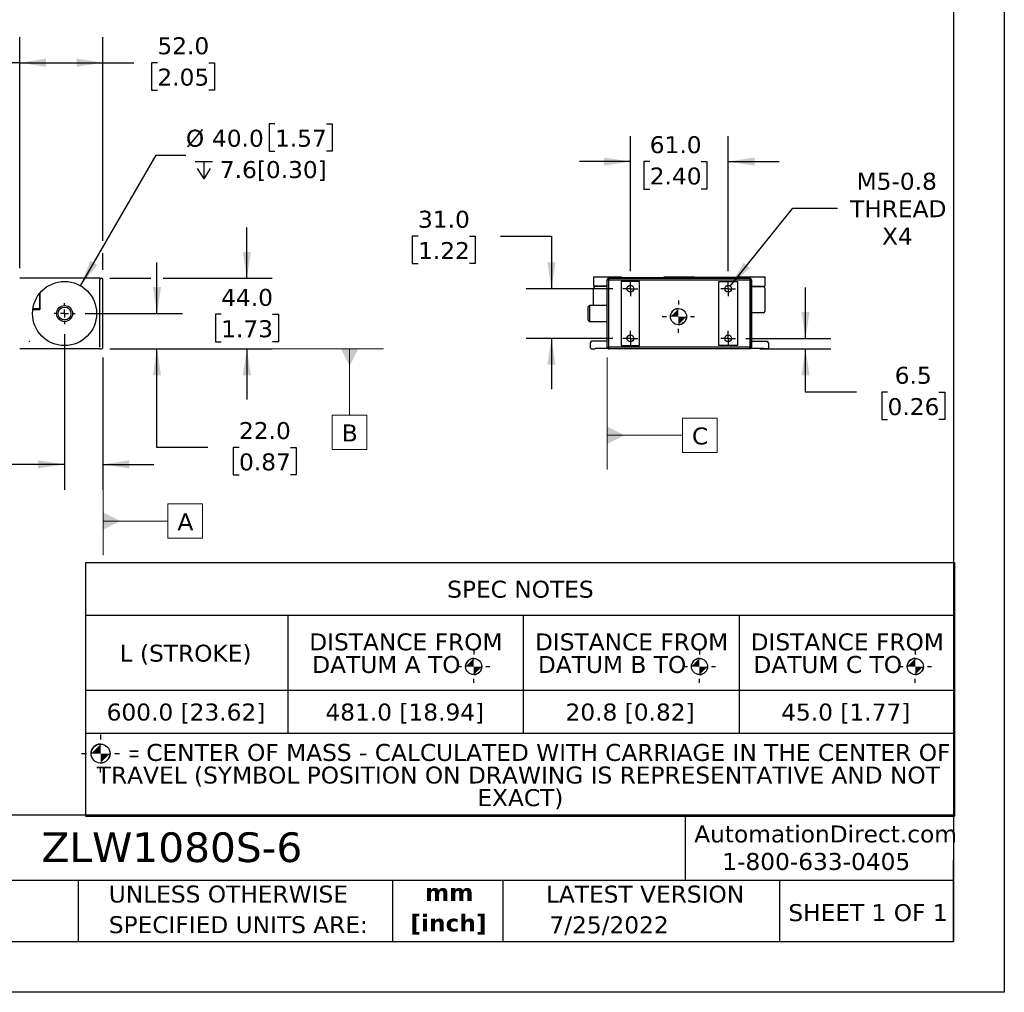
# Model space of a CAD drawing. Header units: millimetres. Extents: x 0 to 1397, y 0 to 1080.
# Tile 5 of 7: x 782 to 1397, y 0 to 607. Entities that reach past the tile are written whole.
import ezdxf

# ---------------------------------------------------------------- set-up
doc = ezdxf.new("R2010")
doc.units = ezdxf.units.MM
doc.header["$LTSCALE"] = 5
doc.header["$PDSIZE"] = -1
doc.linetypes.add('SLD-Center', pattern=[19.05, 15.24, -1.27, 1.27, -1.27])
doc.linetypes.add('SLD-Solid', pattern=[0])
doc.layers.add('CENTER', color=40, linetype='SLD-Center')
doc.layers.add('DIMENSIONS', color=140, linetype='SLD-Solid', lineweight=25)
doc.layers.add('TEXT', color=140, linetype='SLD-Solid', lineweight=25)
doc.styles.add('SLDTEXTSTYLE0', font='VERDANA.TTF')
doc.styles.add('SLDTEXTSTYLE1', font='VERDANAB.TTF')
doc.styles.add('SLDTEXTSTYLE2', font='GOTHIC.TTF', dxfattribs={"width": 0.913})
doc.dimstyles.new('SLDDIMSTYLE0', dxfattribs={"dimtxt": 10.790039, "dimasz": 16.51, "dimexe": 0, "dimexo": 0.0625, "dimgap": 2.69751, "dimtad": 0, "dimtih": 1, "dimtoh": 1, "dimrnd": 1e-09, "dimzin": 4, "dimdsep": 46, "dimtxsty": 'SLDTEXTSTYLE0', "dimsah": 1, "dimcen": 0.09, "dimadec": 0, "dimazin": 1, "dimtfac": 1, "dimtofl": 0, "dimtmove": 0, "dimatfit": 3, "dimfxl": 0, "dimfrac": 2, "dimtolj": 1, "dimtzin": 12, "dimarcsym": 0})
doc.dimstyles.new('SLDDIMSTYLE1', dxfattribs={"dimtxt": 10.790039, "dimasz": 16.51, "dimexe": 0, "dimexo": 0.0625, "dimgap": 2.69751, "dimtad": 0, "dimtih": 1, "dimtoh": 1, "dimrnd": 1e-09, "dimzin": 12, "dimdsep": 46, "dimtxsty": 'SLDTEXTSTYLE0', "dimsah": 1, "dimcen": 0.09, "dimadec": 0, "dimazin": 3, "dimtfac": 1, "dimtofl": 0, "dimtmove": 0, "dimatfit": 3, "dimfxl": 0, "dimfrac": 2, "dimtolj": 1, "dimtzin": 12, "dimarcsym": 0})
doc.dimstyles.new('SLDDIMSTYLE2', dxfattribs={"dimtxt": 10.790039, "dimasz": 16.51, "dimexe": 0, "dimexo": 0.0625, "dimgap": 2.69751, "dimtad": 0, "dimtih": 1, "dimtoh": 1, "dimrnd": 1e-09, "dimzin": 4, "dimdsep": 46, "dimtxsty": 'SLDTEXTSTYLE0', "dimsah": 1, "dimcen": 0.09, "dimadec": 0, "dimazin": 1, "dimtfac": 1, "dimtmove": 0, "dimatfit": 0, "dimfxl": 0, "dimfrac": 2, "dimtolj": 1, "dimtzin": 12, "dimarcsym": 0})
doc.dimstyles.new('SLDDIMSTYLE3', dxfattribs={"dimtxt": 10.790039, "dimasz": 16.51, "dimexe": 0, "dimexo": 0.0625, "dimgap": 2.69751, "dimtad": 0, "dimtih": 1, "dimtoh": 1, "dimrnd": 1e-09, "dimzin": 4, "dimdsep": 46, "dimtxsty": 'SLDTEXTSTYLE0', "dimsah": 1, "dimcen": 0, "dimadec": 0, "dimazin": 1, "dimtfac": 1, "dimtofl": 0, "dimtmove": 0, "dimatfit": 3, "dimfxl": 0, "dimfrac": 2, "dimtolj": 1, "dimtzin": 12, "dimarcsym": 0})
doc.dimstyles.new('SLDDIMSTYLE5', dxfattribs={"dimtxt": 10.790039, "dimasz": 16.51, "dimexe": 0, "dimexo": 0.0625, "dimgap": 2.69751, "dimtad": 0, "dimtih": 1, "dimtoh": 1, "dimrnd": 1e-09, "dimzin": 12, "dimdsep": 46, "dimtxsty": 'SLDTEXTSTYLE0', "dimsah": 1, "dimcen": 0.09, "dimadec": 0, "dimazin": 3, "dimtfac": 1, "dimtmove": 0, "dimatfit": 0, "dimfxl": 0, "dimfrac": 2, "dimtolj": 1, "dimtzin": 12, "dimarcsym": 0})
doc.dimstyles.new('SLDDIMSTYLE6', dxfattribs={"dimtxt": 10.790039, "dimasz": 16.51, "dimexe": 0, "dimexo": 0.0625, "dimgap": 2.69751, "dimtad": 0, "dimtih": 1, "dimtoh": 1, "dimrnd": 1e-09, "dimzin": 12, "dimdsep": 46, "dimtxsty": 'SLDTEXTSTYLE0', "dimsah": 1, "dimcen": 0, "dimadec": 0, "dimazin": 3, "dimtfac": 1, "dimtofl": 0, "dimtmove": 0, "dimatfit": 3, "dimfxl": 0, "dimfrac": 2, "dimtolj": 1, "dimtzin": 12, "dimarcsym": 0})

# ---------------------------------------------------------------- blocks, each defined once
blk = doc.blocks.new('SW_NOTE_0')
at = {"layer": 'TEXT', "color": 0, "char_height": 10.583, "attachment_point": 2, "style": 'SLDTEXTSTYLE1'}
for s, insert in [('mm', (14.22, 13.44)), ('[inch]', (13.8, -5.67))]:
    blk.add_mtext(s, dxfattribs=dict(at, insert=insert))
blk = doc.blocks.new('SW_NOTE_0_1')
at = {"layer": 'TEXT', "color": 0, "char_height": 10.5833, "attachment_point": 1, "style": 'SLDTEXTSTYLE0'}
for s, insert in [('UNLESS OTHERWISE ', (0, 13.44)), ('SPECIFIED UNITS ARE:', (0, -5.67))]:
    blk.add_mtext(s, dxfattribs=dict(at, insert=insert))
blk = doc.blocks.new('SW_SYMBOL_MOD_COM')
at = {"layer": 'TEXT', "color": 0}
for p, q in [((2500, 7500), (2500, 6250)), ((-2500, 2500), (-1250, 2500)), ((6250, 2500), (7500, 2500)), ((2500, -2500), (2500, -1250))]:
    blk.add_line(p, q, dxfattribs=at)
blk.add_circle((2500, 2500), 2500, dxfattribs=at)
for start, end in [(90, 180), (270, 0)]:
    blk.add_arc((2500, 2500), 2500, start, end, dxfattribs=at)
for points in [[(2500, 2500), (0, 2500), (2500, 5000)], [(2500, 2500), (5000, 2500), (2500, 0)]]:
    blk.add_solid(points, dxfattribs=at)
blk = doc.blocks.new('SW_TABLEANNOTATION_0')
at = {"layer": 'TEXT', "color": 0}
for p, q in [((0, 0), (0, -33.07)), ((0, 0), (126.28, 0)), ((126.28, 0), (273.15, 0)), ((273.15, 0), (408.07, 0)), ((408.07, 0), (542.38, 0)), ((542.38, 0), (542.38, -33.07)), ((0, -33.07), (0, -79.87)), ((0, -33.07), (126.28, -33.07)), ((126.28, -33.07), (126.28, -79.87)), ((126.28, -33.07), (273.15, -33.07)), ((273.15, -33.07), (273.15, -79.87)), ((273.15, -33.07), (408.07, -33.07)), ((408.07, -33.07), (408.07, -79.87)), ((408.07, -33.07), (542.38, -33.07)), ((542.38, -33.07), (542.38, -79.87)), ((0, -79.87), (0, -106.56)), ((0, -79.87), (126.28, -79.87)), ((126.28, -79.87), (126.28, -106.56)), ((126.28, -79.87), (273.15, -79.87)), ((273.15, -79.87), (273.15, -106.56)), ((273.15, -79.87), (408.07, -79.87)), ((408.07, -79.87), (408.07, -106.56)), ((408.07, -79.87), (542.38, -79.87)), ((542.38, -79.87), (542.38, -106.56)), ((0, -106.56), (0, -158.54)), ((0, -106.56), (126.28, -106.56)), ((126.28, -106.56), (273.15, -106.56)), ((273.15, -106.56), (408.07, -106.56)), ((408.07, -106.56), (542.38, -106.56)), ((542.38, -106.56), (542.38, -158.54)), ((0, -158.54), (126.28, -158.54)), ((126.28, -158.54), (273.15, -158.54)), ((273.15, -158.54), (408.07, -158.54)), ((408.07, -158.54), (542.38, -158.54))]:
    blk.add_line(p, q, dxfattribs=at)
for p, xscale, yscale, zscale in [((237.31, -70.09), 0.002016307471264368, 0.002016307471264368, 0.002016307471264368), ((378.23, -70.09), 0.002016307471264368, 0.002016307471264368, 0.002016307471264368), ((512.93, -70.09), 0.002016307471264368, 0.002016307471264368, 0.002016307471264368), ((3.51, -125.29), 0.0023657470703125, 0.0023657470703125, 0.0023657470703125)]:
    blk.add_blockref('SW_SYMBOL_MOD_COM', p, dxfattribs=dict(at, xscale=xscale, yscale=yscale, zscale=zscale))
at = {"layer": 'TEXT', "color": 0, "attachment_point": 1}
for s, insert, char_height, style in [('SPEC NOTES', (225.78, -11.47), 10.583, 'SLDTEXTSTYLE0'), ('DISTANCE FROM ', (139.68, -44.35), 10.5833, 'SLDTEXTSTYLE0'), ('DISTANCE FROM ', (280.58, -44.35), 10.5833, 'SLDTEXTSTYLE0'), ('DISTANCE FROM ', (415.19, -44.35), 10.5833, 'SLDTEXTSTYLE0'), ('L (STROKE)', (21.33, -51.4), 10.583, 'SLDTEXTSTYLE0'), ('DATUM A TO ', (141.53, -58.46), 10.5833, 'SLDTEXTSTYLE0'), ('DATUM B TO ', (282.41, -58.46), 10.5833, 'SLDTEXTSTYLE0'), ('DATUM C TO ', (416.94, -58.46), 10.5833, 'SLDTEXTSTYLE0'), ('600.0 [23.62]', (13.21, -88.15), 10.5833, 'SLDTEXTSTYLE0'), ('481.0 [18.94]', (149.78, -88.15), 10.5833, 'SLDTEXTSTYLE0'), ('20.8 [0.82]', (299.66, -88.15), 10.5833, 'SLDTEXTSTYLE0'), ('45.0 [1.77]', (434.27, -88.15), 10.5833, 'SLDTEXTSTYLE0'), ('CENTER OF MASS - CALCULATED WITH CARRIAGE IN THE CENTER OF ', (37.94, -113.37), 10.5833, 'SLDTEXTSTYLE0'), ('= ', (27.05, -114.75), 9.26, 'SLDTEXTSTYLE2'), ('TRAVEL (SYMBOL POSITION ON DRAWING IS REPRESENTATIVE AND NOT ', (7.07, -127.48), 10.5833, 'SLDTEXTSTYLE0'), ('EXACT)', (244.6, -141.59), 10.583, 'SLDTEXTSTYLE0')]:
    blk.add_mtext(s, dxfattribs=dict(at, insert=insert, char_height=char_height, style=style))
blk = doc.blocks.new('_D_1')
at = {"layer": 'DIMENSIONS'}
for p, q in [((490.62, 452.1), (490.62, 596.21)), ((782.41, 452.1), (782.41, 596.21)), ((747.72, 587.39), (744.19, 580.34)), ((754.77, 573.28), (747.72, 587.39)), ((490.62, 580.34), (590.57, 580.34)), ((744.19, 580.34), (665.76, 580.34)), ((758.3, 580.34), (754.77, 573.28)), ((782.41, 580.34), (758.3, 580.34))]:
    blk.add_line(p, q, dxfattribs=at)
for points in [[(490.62, 580.34), (507.13, 577.8), (507.13, 582.88)], [(782.41, 580.34), (765.9, 582.88), (765.9, 577.8)]]:
    blk.add_solid(points, dxfattribs=at)
at = {"layer": 'DIMENSIONS', "insert": (592.99, 585.21), "char_height": 10.583, "attachment_point": 1, "style": 'SLDTEXTSTYLE0'}
blk.add_mtext('L + 150.0', dxfattribs=at)
blk = doc.blocks.new('_D_2')
at = {"layer": 'DIMENSIONS'}
for p, q in [((782.41, 452.1), (782.41, 596.21)), ((834.41, 469.13), (834.41, 596.21)), ((782.41, 580.34), (834.41, 580.34)), ((834.41, 580.34), (853.76, 580.34)), ((868.38, 580.34), (864.76, 580.34)), ((864.76, 580.34), (864.76, 563.19)), ((900.44, 580.34), (904.07, 580.34)), ((904.07, 580.34), (904.07, 563.19)), ((864.76, 563.19), (868.38, 563.19)), ((904.07, 563.19), (900.44, 563.19)), ((834.41, 451.1), (834.41, 461.51))]:
    blk.add_line(p, q, dxfattribs=at)
for points in [[(782.41, 580.34), (798.92, 577.8), (798.92, 582.88)], [(834.41, 580.34), (817.9, 582.88), (817.9, 577.8)]]:
    blk.add_solid(points, dxfattribs=at)
at = {"layer": 'DIMENSIONS', "char_height": 10.583, "attachment_point": 1, "style": 'SLDTEXTSTYLE0'}
for s, insert in [('52.0', (868.38, 596.2)), ('2.05', (868.38, 576.63))]:
    blk.add_mtext(s, dxfattribs=dict(at, insert=insert))
blk = doc.blocks.new('_D_4')
at = {"layer": 'DIMENSIONS'}
for p, q in [((868.11, 423.75), (868.11, 455.5)), ((823.3, 423.75), (883.98, 423.75)), ((838.76, 401.75), (883.98, 401.75)), ((868.11, 340.12), (868.11, 401.75)), ((899.86, 340.12), (868.11, 340.12)), ((919.31, 340.12), (915.69, 340.12)), ((915.69, 340.12), (915.69, 322.98)), ((951.38, 340.12), (955, 340.12)), ((955, 340.12), (955, 322.98)), ((915.69, 322.98), (919.31, 322.98)), ((955, 322.98), (951.38, 322.98))]:
    blk.add_line(p, q, dxfattribs=at)
for points in [[(868.11, 423.75), (870.65, 440.26), (865.57, 440.26)], [(868.11, 401.75), (865.57, 385.24), (870.65, 385.24)]]:
    blk.add_solid(points, dxfattribs=at)
at = {"layer": 'DIMENSIONS', "char_height": 10.583, "attachment_point": 1, "style": 'SLDTEXTSTYLE0'}
for s, insert in [('22.0', (919.31, 355.98)), ('0.87', (919.31, 336.42))]:
    blk.add_mtext(s, dxfattribs=dict(at, insert=insert))
blk = doc.blocks.new('_D_5')
at = {"layer": 'DIMENSIONS'}
for p, q in [((924.23, 445.75), (924.23, 477.5)), ((838.76, 445.75), (864.3, 445.75)), ((871.92, 445.75), (940.1, 445.75)), ((908.2, 423.25), (904.57, 423.25)), ((904.57, 423.25), (904.57, 406.1)), ((940.26, 423.25), (943.88, 423.25)), ((943.88, 423.25), (943.88, 406.1)), ((904.57, 406.1), (908.2, 406.1)), ((943.88, 406.1), (940.26, 406.1)), ((838.76, 401.75), (940.1, 401.75)), ((924.23, 401.75), (924.23, 370))]:
    blk.add_line(p, q, dxfattribs=at)
for points in [[(924.23, 445.75), (926.77, 462.26), (921.69, 462.26)], [(924.23, 401.75), (921.69, 385.24), (926.77, 385.24)]]:
    blk.add_solid(points, dxfattribs=at)
at = {"layer": 'DIMENSIONS', "char_height": 10.583, "attachment_point": 1, "style": 'SLDTEXTSTYLE0'}
for s, insert in [('44.0', (908.2, 439.11)), ('1.73', (908.2, 419.54))]:
    blk.add_mtext(s, dxfattribs=dict(at, insert=insert))
blk = doc.blocks.new('_D_7')
at = {"layer": 'DIMENSIONS'}
for p, q in [((810.41, 410.86), (810.41, 313.7)), ((834.41, 396.4), (834.41, 313.7)), ((725.15, 329.58), (721.53, 329.58)), ((721.53, 329.58), (721.53, 312.43)), ((757.21, 329.58), (760.84, 329.58)), ((760.84, 329.58), (760.84, 312.43)), ((810.41, 329.58), (771.83, 329.58)), ((834.41, 329.58), (866.16, 329.58)), ((721.53, 312.43), (725.15, 312.43)), ((760.84, 312.43), (757.21, 312.43))]:
    blk.add_line(p, q, dxfattribs=at)
for points in [[(810.41, 329.58), (793.9, 332.12), (793.9, 327.04)], [(834.41, 329.58), (850.92, 327.04), (850.92, 332.12)]]:
    blk.add_solid(points, dxfattribs=at)
at = {"layer": 'DIMENSIONS', "char_height": 10.583, "attachment_point": 1, "style": 'SLDTEXTSTYLE0'}
for s, insert in [('24.0', (725.15, 345.43)), ('0.94', (725.15, 325.87))]:
    blk.add_mtext(s, dxfattribs=dict(at, insert=insert))
blk = doc.blocks.new('SW_SYMBOL_HOLE_DEPTH')
at = {"layer": 'DIMENSIONS', "color": 0}
for p, q in [((0, 4375), (4000, 4375)), ((500, 2775), (2000, 375)), ((2000, 4375), (2000, 375)), ((3500, 2775), (2000, 375))]:
    blk.add_line(p, q, dxfattribs=at)
blk = doc.blocks.new('_D_8')
at = {"layer": 'DIMENSIONS'}
for p, q in [((941.76, 542.19), (938.14, 542.19)), ((938.14, 542.19), (938.14, 525.04)), ((973.83, 542.19), (977.45, 542.19)), ((977.45, 542.19), (977.45, 525.04)), ((820.41, 441.07), (867.5, 522.63)), ((867.5, 522.63), (886.16, 522.63)), ((938.14, 525.04), (941.76, 525.04)), ((977.45, 525.04), (973.83, 525.04))]:
    blk.add_line(p, q, dxfattribs=at)
blk.add_solid([(820.41, 441.07), (830.87, 454.1), (826.47, 456.64)], dxfattribs=at)
at = {"layer": 'DIMENSIONS', "xscale": 0.002688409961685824, "yscale": 0.002688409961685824, "zscale": 0.002688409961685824}
blk.add_blockref('SW_SYMBOL_HOLE_DEPTH', (891.92, 506.91), dxfattribs=at)
at = {"layer": 'DIMENSIONS', "char_height": 10.583, "attachment_point": 1, "style": 'SLDTEXTSTYLE0'}
for s, insert in [('%%c', (886.16, 538.48)), ('40.0', (902.45, 538.48)), ('1.57', (941.76, 538.48)), ('7.6[0.30]', (907.35, 518.92))]:
    blk.add_mtext(s, dxfattribs=dict(at, insert=insert))
blk = doc.blocks.new('SW_CENTERMARKSYMBOL_4')
at = {"layer": 'CENTER', "color": 0}
for p, q in [((0, 5.08), (0, 6.54)), ((-5.08, 0), (-6.54, 0)), ((0, 0), (-2.54, 0)), ((0, 0), (0, 2.54)), ((0, 0), (0, -2.54)), ((0, 0), (2.54, 0)), ((5.08, 0), (6.54, 0)), ((0, -5.08), (0, -6.54))]:
    blk.add_line(p, q, dxfattribs=at)
blk = doc.blocks.new('SW_DATUMTAG_0')
at = {"color": 0, "linetype": 'SLD-Solid', "lineweight": 18}
for p, q in [((-46.46, 110.76), (-46.46, -12.7)), ((-5.97, -2.22), (-5.97, 19.36)), ((-5.97, 19.36), (15.61, 19.36)), ((15.61, 19.36), (15.61, -2.22)), ((-46.46, 8.57), (-5.97, 8.57)), ((15.61, -2.22), (-5.97, -2.22))]:
    blk.add_line(p, q, dxfattribs=at)
at = {"color": 0, "linetype": 'SLD-Solid', "lineweight": 0}
blk.add_solid([(-46.46, 3.18), (-46.46, 13.97), (-35.67, 8.57)], dxfattribs=at)
at = {"color": 0, "linetype": 'Continuous', "lineweight": 0, "insert": (0, 13.44), "char_height": 10.58, "attachment_point": 1, "style": 'SLDTEXTSTYLE0'}
blk.add_mtext('A', dxfattribs=at)
blk = doc.blocks.new('SW_DATUMTAG_1')
at = {"color": 0, "linetype": 'SLD-Solid', "lineweight": 18}
for p, q in [((-144.73, 60.71), (26.11, 60.71)), ((4.84, 60.71), (4.84, 19.36)), ((-5.95, -2.22), (-5.95, 19.36)), ((-5.95, 19.36), (15.63, 19.36)), ((15.63, 19.36), (15.63, -2.22)), ((15.63, -2.22), (-5.95, -2.22))]:
    blk.add_line(p, q, dxfattribs=at)
at = {"color": 0, "linetype": 'SLD-Solid', "lineweight": 0}
blk.add_solid([(10.24, 60.71), (-0.55, 60.71), (4.84, 49.92)], dxfattribs=at)
at = {"color": 0, "linetype": 'Continuous', "lineweight": 0, "insert": (0, 13.44), "char_height": 10.58, "attachment_point": 1, "style": 'SLDTEXTSTYLE0'}
blk.add_mtext('B', dxfattribs=at)
blk = doc.blocks.new('_D_10')
at = {"layer": 'DIMENSIONS'}
for p, q in [((1163.63, 450.24), (1163.63, 534.47)), ((1224.63, 450.24), (1224.63, 534.47)), ((1163.63, 518.59), (1131.88, 518.59)), ((1175.7, 518.59), (1172.08, 518.59)), ((1172.08, 518.59), (1172.08, 501.45)), ((1207.77, 518.59), (1211.39, 518.59)), ((1211.39, 518.59), (1211.39, 501.45)), ((1224.63, 518.59), (1256.38, 518.59)), ((1172.08, 501.45), (1175.7, 501.45)), ((1211.39, 501.45), (1207.77, 501.45))]:
    blk.add_line(p, q, dxfattribs=at)
for points in [[(1163.63, 518.59), (1147.12, 521.13), (1147.12, 516.05)], [(1224.63, 518.59), (1241.14, 516.05), (1241.14, 521.13)]]:
    blk.add_solid(points, dxfattribs=at)
at = {"layer": 'DIMENSIONS', "char_height": 10.583, "attachment_point": 1, "style": 'SLDTEXTSTYLE0'}
for s, insert in [('61.0', (1175.7, 534.45)), ('2.40', (1175.7, 514.89))]:
    blk.add_mtext(s, dxfattribs=dict(at, insert=insert))
blk = doc.blocks.new('_D_11')
at = {"layer": 'DIMENSIONS'}
for p, q in [((1031.06, 472.04), (1027.44, 472.04)), ((1027.44, 472.04), (1027.44, 454.89)), ((1063.13, 472.04), (1066.75, 472.04)), ((1066.75, 472.04), (1066.75, 454.89)), ((1082.58, 472.04), (1114.33, 472.04)), ((1114.33, 472.04), (1114.33, 439.25)), ((1027.44, 454.89), (1031.06, 454.89)), ((1066.75, 454.89), (1063.13, 454.89)), ((1152.64, 439.25), (1098.46, 439.25)), ((1152.64, 408.25), (1098.46, 408.25)), ((1114.33, 408.25), (1114.33, 376.5))]:
    blk.add_line(p, q, dxfattribs=at)
for points in [[(1114.33, 439.25), (1116.87, 455.76), (1111.79, 455.76)], [(1114.33, 408.25), (1111.79, 391.74), (1116.87, 391.74)]]:
    blk.add_solid(points, dxfattribs=at)
at = {"layer": 'DIMENSIONS', "char_height": 10.583, "attachment_point": 1, "style": 'SLDTEXTSTYLE0'}
for s, insert in [('31.0', (1031.06, 487.9)), ('1.22', (1031.06, 468.34))]:
    blk.add_mtext(s, dxfattribs=dict(at, insert=insert))
blk = doc.blocks.new('_D_12')
at = {"layer": 'DIMENSIONS'}
for p, q in [((1272.93, 408.25), (1272.93, 440)), ((1235.62, 408.25), (1288.81, 408.25)), ((1244.48, 401.75), (1288.81, 401.75)), ((1272.93, 374.65), (1272.93, 401.75)), ((1304.68, 374.65), (1272.93, 374.65)), ((1324.14, 374.65), (1320.51, 374.65)), ((1320.51, 374.65), (1320.51, 357.5)), ((1356.2, 374.65), (1359.82, 374.65)), ((1359.82, 374.65), (1359.82, 357.5)), ((1320.51, 357.5), (1324.14, 357.5)), ((1359.82, 357.5), (1356.2, 357.5))]:
    blk.add_line(p, q, dxfattribs=at)
for points in [[(1272.93, 408.25), (1275.47, 424.76), (1270.39, 424.76)], [(1272.93, 401.75), (1270.39, 385.24), (1275.47, 385.24)]]:
    blk.add_solid(points, dxfattribs=at)
at = {"layer": 'DIMENSIONS', "char_height": 10.583, "attachment_point": 1, "style": 'SLDTEXTSTYLE0'}
for s, insert in [('6.5', (1328.63, 390.5)), ('0.26', (1324.14, 370.94))]:
    blk.add_mtext(s, dxfattribs=dict(at, insert=insert))
blk = doc.blocks.new('_D_13')
at = {"layer": 'DIMENSIONS'}
for p, q in [((1225.95, 440.88), (1265.01, 489.59)), ((1265.01, 489.59), (1292.79, 489.59))]:
    blk.add_line(p, q, dxfattribs=at)
blk.add_solid([(1225.95, 440.88), (1238.26, 452.18), (1234.29, 455.35)], dxfattribs=at)
at = {"layer": 'DIMENSIONS', "char_height": 10.583, "attachment_point": 1, "style": 'SLDTEXTSTYLE0'}
for s, insert in [('M5-0.8', (1304.82, 511.61)), ('THREAD', (1300.73, 494.46)), ('X4', (1320.69, 477.31))]:
    blk.add_mtext(s, dxfattribs=dict(at, insert=insert))
blk = doc.blocks.new('SW_CENTERMARKSYMBOL_5')
at = {"layer": 'CENTER', "color": 0}
for p, q in [((-2.54, 0), (-4.64, 0)), ((0, 0), (-2.54, 0)), ((0, 2.54), (0, 4.64)), ((0, 0), (0, 2.54)), ((0, 0), (0, -2.54)), ((0, 0), (2.54, 0)), ((2.54, 0), (4.64, 0)), ((0, -2.54), (0, -4.64))]:
    blk.add_line(p, q, dxfattribs=at)
blk = doc.blocks.new('SW_CENTERMARKSYMBOL_6')
at = {"layer": 'CENTER', "color": 0}
for p, q in [((-2.54, 0), (-4.64, 0)), ((0, 0), (-2.54, 0)), ((0, 2.54), (0, 4.64)), ((0, 0), (0, 2.54)), ((0, 0), (0, -2.54)), ((0, 0), (2.54, 0)), ((2.54, 0), (4.64, 0)), ((0, -2.54), (0, -4.64))]:
    blk.add_line(p, q, dxfattribs=at)
blk = doc.blocks.new('SW_CENTERMARKSYMBOL_7')
at = {"layer": 'CENTER', "color": 0}
for p, q in [((-2.54, 0), (-4.64, 0)), ((0, 0), (-2.54, 0)), ((0, 2.54), (0, 4.64)), ((0, 0), (0, 2.54)), ((0, 0), (0, -2.54)), ((0, 0), (2.54, 0)), ((2.54, 0), (4.64, 0)), ((0, -2.54), (0, -4.64))]:
    blk.add_line(p, q, dxfattribs=at)
blk = doc.blocks.new('SW_CENTERMARKSYMBOL_8')
at = {"layer": 'CENTER', "color": 0}
for p, q in [((-2.54, 0), (-4.64, 0)), ((0, 0), (-2.54, 0)), ((0, 2.54), (0, 4.64)), ((0, 0), (0, 2.54)), ((0, 0), (0, -2.54)), ((0, 0), (2.54, 0)), ((2.54, 0), (4.64, 0)), ((0, -2.54), (0, -4.64))]:
    blk.add_line(p, q, dxfattribs=at)
blk = doc.blocks.new('SW_DATUMTAG_2')
at = {"color": 0, "linetype": 'SLD-Solid', "lineweight": 18}
for p, q in [((-52.93, 57.23), (-52.93, -12.7)), ((-5.86, -2.22), (-5.86, 19.36)), ((-5.86, 19.36), (15.72, 19.36)), ((15.72, 19.36), (15.72, -2.22)), ((-52.93, 8.57), (-5.86, 8.57)), ((15.72, -2.22), (-5.86, -2.22))]:
    blk.add_line(p, q, dxfattribs=at)
at = {"color": 0, "linetype": 'SLD-Solid', "lineweight": 0}
blk.add_solid([(-52.93, 3.18), (-52.93, 13.97), (-42.14, 8.57)], dxfattribs=at)
at = {"color": 0, "linetype": 'Continuous', "lineweight": 0, "insert": (0, 13.44), "char_height": 10.58, "attachment_point": 1, "style": 'SLDTEXTSTYLE0'}
blk.add_mtext('C', dxfattribs=at)

msp = doc.modelspace()

# ---------------------------------------------------------------- linework, layer by layer
at = {"color": 7, "linetype": 'SLD-Solid'}
for p, q in [((1397.012, 1079.513), (1397.012, 0.013)), ((1397.012, 0.013), (0.012, 0.013))]:
    msp.add_line(p, q, dxfattribs=at)
for p, q in [((832.411, 445.747), (782.411, 445.747)), ((832.411, 445.747), (832.411, 444.747)), ((832.411, 445.746), (833.411, 445.746)), ((832.411, 402.747), (832.411, 444.747)), ((834.411, 402.747), (834.411, 444.746)), ((1140.631, 446.747), (1140.631, 440.747)), ((1140.631, 446.747), (1158.131, 446.747)), ((1149.131, 402.747), (1149.131, 444.747)), ((1149.132, 402.747), (1149.132, 444.746)), ((1149.132, 444.746), (1150.132, 444.746)), ((1238.131, 445.747), (1150.131, 445.747)), ((1150.132, 445.746), (1238.131, 445.746)), ((1150.132, 445.746), (1150.132, 444.746)), ((1150.132, 444.746), (1238.131, 444.746)), ((1150.132, 402.747), (1150.132, 444.746)), ((1169.381, 443.747), (1157.881, 443.747)), ((1157.881, 443.747), (1157.881, 403.747)), ((1158.131, 446.247), (1158.131, 446.747)), ((1158.131, 446.247), (1184.631, 446.247)), ((1169.381, 403.747), (1169.381, 443.747)), ((1184.631, 446.247), (1184.631, 446.747)), ((1184.631, 446.747), (1203.631, 446.747)), ((1203.631, 446.247), (1203.631, 446.747)), ((1230.131, 446.247), (1203.631, 446.247)), ((1218.881, 443.747), (1230.381, 443.747)), ((1218.881, 403.747), (1218.881, 443.747)), ((1230.131, 446.247), (1230.131, 446.747)), ((1230.131, 446.747), (1247.631, 446.747)), ((1230.381, 443.747), (1230.381, 403.747)), ((1238.131, 445.746), (1238.131, 444.746)), ((1238.131, 444.746), (1238.131, 402.747)), ((1238.131, 444.746), (1239.131, 444.746)), ((1239.131, 402.747), (1239.131, 444.747)), ((1239.131, 444.746), (1239.131, 402.747)), ((1247.631, 446.747), (1247.631, 440.747)), ((794.911, 426.763), (794.911, 436.386)), ((794.913, 436.387), (794.913, 426.188)), ((1149.131, 440.747), (1140.631, 440.747)), ((1140.631, 428.747), (1140.631, 439.547)), ((1149.131, 440.547), (1141.631, 440.547)), ((1142.131, 440.547), (1142.131, 440.747)), ((1143.131, 440.547), (1143.131, 440.747)), ((1144.631, 440.547), (1144.631, 440.747)), ((1145.631, 440.547), (1145.631, 440.747)), ((1239.131, 440.747), (1247.631, 440.747)), ((1239.131, 440.547), (1246.631, 440.547)), ((1242.631, 440.547), (1242.631, 440.747)), ((1243.631, 440.547), (1243.631, 440.747)), ((1245.131, 440.547), (1245.131, 440.747)), ((1246.131, 440.547), (1246.131, 440.747)), ((1247.631, 439.547), (1247.631, 425.247)), ((790.561, 426.188), (794.913, 426.188)), ((794.911, 426.763), (790.64, 426.763)), ((794.911, 428.249), (794.913, 428.249)), ((794.911, 426.755), (794.911, 426.763)), ((794.911, 426.755), (794.911, 426.455)), ((794.911, 426.188), (794.911, 426.455)), ((1138.131, 428.747), (1137.131, 427.747)), ((1137.131, 427.747), (1137.131, 419.747)), ((1149.131, 428.747), (1138.131, 428.747)), ((1138.131, 428.747), (1138.131, 418.747)), ((1246.631, 424.247), (1239.131, 424.247)), ((1137.131, 419.747), (1138.131, 418.747)), ((1138.131, 418.747), (1149.131, 418.747)), ((1149.131, 406.447), (1139.531, 406.447)), ((1239.131, 406.447), (1248.731, 406.447)), ((832.411, 401.747), (782.411, 401.747)), ((832.411, 401.747), (833.411, 401.747)), ((1138.531, 405.447), (1138.531, 402.247)), ((1139.031, 401.747), (1138.531, 402.247)), ((1139.031, 401.747), (1141.531, 401.747)), ((1149.533, 401.947), (1141.531, 401.947)), ((1141.531, 401.947), (1141.531, 401.747)), ((1149.132, 402.747), (1150.132, 402.747)), ((1238.131, 401.747), (1150.131, 401.747)), ((1238.131, 402.747), (1150.132, 402.747)), ((1150.132, 401.747), (1150.132, 402.747)), ((1238.131, 401.747), (1150.132, 401.747)), ((1157.881, 403.747), (1169.381, 403.747)), ((1230.381, 403.747), (1218.881, 403.747)), ((1239.131, 402.747), (1238.131, 402.747)), ((1238.131, 401.747), (1238.131, 402.747)), ((1246.731, 401.947), (1238.731, 401.947)), ((1246.731, 401.747), (1246.731, 401.947)), ((1249.231, 401.747), (1246.731, 401.747)), ((1249.731, 402.247), (1249.231, 401.747)), ((1249.731, 405.447), (1249.731, 402.247))]:
    msp.add_line(p, q)
for centre, radius in [((810.411, 423.747), 20), ((1163.631, 439.247), 2.1), ((1224.631, 439.247), 2.1), ((810.411, 423.747), 5), ((810.411, 423.747), 4), ((1163.631, 408.247), 2.1), ((1224.631, 408.247), 2.1)]:
    msp.add_circle(centre, radius)
for centre, start, end in [((833.411, 444.746), 359.997495, 90.001758), ((1150.131, 444.747), 90, 180), ((1150.132, 444.746), 90, 180), ((1238.131, 444.747), 0, 90), ((1238.131, 444.746), 0, 90), ((1141.631, 439.547), 90, 180), ((1246.631, 439.547), 0, 90), ((1246.631, 425.247), 270, 360), ((1139.531, 405.447), 90, 180), ((1248.731, 405.447), 0, 90), ((833.411, 402.747), 269.998242, 0.002505), ((1150.132, 402.747), 180, 270), ((1150.131, 402.747), 233.130101, 270), ((1238.131, 402.747), 270, 0), ((1238.131, 402.747), 270, 0)]:
    msp.add_arc(centre, 1, start, end)
at = {"color": 7, "linetype": 'Continuous', "lineweight": 0}
msp.add_point((788.516, 406.447), dxfattribs=at)
at = {"layer": 'TEXT'}
for p, q in [((1365.25, 1047.75), (1365.25, 31.75)), ((1365.25, 110.631), (31.75, 110.631)), ((1197.877, 110.631), (1197.877, 69.85)), ((1365.25, 31.75), (1365.25, 82.55)), ((1365.25, 69.85), (31.75, 69.85)), ((818.901, 69.85), (818.901, 31.75)), ((1015.122, 69.85), (1015.122, 31.75)), ((1084.06, 69.85), (1084.06, 31.75)), ((1256.744, 69.85), (1256.744, 31.75)), ((31.75, 31.75), (1365.25, 31.75))]:
    msp.add_line(p, q, dxfattribs=at)

# ---------------------------------------------------------------- block references
at = {"color": 7, "linetype": 'Continuous', "lineweight": 0}
for name, p in [('SW_DATUMTAG_1', (983.489, 341.034)), ('SW_DATUMTAG_0', (880.875, 285.638)), ('SW_DATUMTAG_2', (1202.062, 339.166))]:
    msp.add_blockref(name, p, dxfattribs=at)
at = {"layer": 'CENTER'}
for name, p in [('SW_CENTERMARKSYMBOL_5', (1163.631, 439.247)), ('SW_CENTERMARKSYMBOL_8', (1224.631, 439.247)), ('SW_CENTERMARKSYMBOL_4', (810.411, 423.747)), ('SW_CENTERMARKSYMBOL_6', (1163.631, 408.247)), ('SW_CENTERMARKSYMBOL_7', (1224.631, 408.247))]:
    msp.add_blockref(name, p, dxfattribs=at)
at = {"layer": 'TEXT', "xscale": 0.002016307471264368, "yscale": 0.002016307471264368, "zscale": 0.002016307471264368}
msp.add_blockref('SW_SYMBOL_MOD_COM', (1188.583, 416.783), dxfattribs=at)
at = {"layer": 'TEXT'}
for name, p in [('SW_TABLEANNOTATION_0', (823.47, 268.418)), ('SW_NOTE_0_1', (838.04, 53.212)), ('SW_NOTE_0', (1036.273, 54.243))]:
    msp.add_blockref(name, p, dxfattribs=at)

# ---------------------------------------------------------------- texts
at = {"layer": 'TEXT', "style": 'SLDTEXTSTYLE0'}
for s, insert, char_height, attachment_point in [('AutomationDirect.com', (1203.475, 104.182), 10.58333, 1), ('ZLW1080S-6', (796.039, 99.863), 18.5208, 1), ('1-800-633-0405', (1220.958, 86.985), 10.58333, 1), ('LATEST VERSION', (1172.761, 66.619), 10.58333, 2), ('SHEET 1 OF 1', (1262.206, 55.057), 10.58333, 1), ('7/25/2022', (1113.064, 47.431), 10.5833, 1)]:
    msp.add_mtext(s, dxfattribs=dict(at, insert=insert, char_height=char_height, attachment_point=attachment_point))

# ---------------------------------------------------------------- dimensions: what is measured, and where the dimension line sits
at = {"layer": 'DIMENSIONS'}
dim = msp.add_linear_dim(base=(490.621, 580.339), p1=(782.411, 445.747), p2=(490.621, 445.747), text='L + 150.0', dimstyle='SLDDIMSTYLE1', dxfattribs=at)
dim.commit()
dim.dimension.update_dxf_attribs({"geometry": '_D_1', "text_midpoint": (628.167, 580.339), "dimtype": 160})
for base, p1, p2, dimstyle, picture, middle in [((834.411, 580.339), (782.411, 445.747), (834.411, 444.746), 'SLDDIMSTYLE0', '_D_2', (884.411, 580.339)), ((1224.631, 518.594), (1163.631, 443.887), (1224.631, 443.887), 'SLDDIMSTYLE2', '_D_10', (1191.736, 518.594)), ((810.411, 329.576), (834.411, 402.747), (810.411, 417.207), 'SLDDIMSTYLE2', '_D_7', (741.181, 329.576))]:
    dim = msp.add_linear_dim(base=base, p1=p1, p2=p2, dimstyle=dimstyle, dxfattribs=at)
    dim.commit()
    dim.dimension.update_dxf_attribs({"geometry": picture, "text_midpoint": middle, "dimtype": 160})
dim = msp.add_diameter_dim_2p(p1=(800.411, 406.426), p2=(820.411, 441.067), text='<>\\P{\\fGDT;x}7.6[0.30]', dimstyle='SLDDIMSTYLE3', dxfattribs=at)
dim.commit()
dim.dimension.update_dxf_attribs({"geometry": '_D_8', "text_midpoint": (933.618, 525.043), "dimtype": 163})
dim = msp.add_diameter_dim_2p(p1=(1223.318, 437.608), p2=(1225.945, 440.885), text='M5-0.8\\PTHREAD\\PX4', dimstyle='SLDDIMSTYLE6', override={"dimpost": '<>'}, dxfattribs=at)
dim.commit()
dim.dimension.update_dxf_attribs({"geometry": '_D_13', "text_midpoint": (1330.007, 489.594), "dimtype": 163})
for base, p1, p2, dimstyle, picture, middle in [((1114.331, 408.247), (1158.991, 439.247), (1158.991, 408.247), 'SLDDIMSTYLE2', '_D_11', (1114.331, 472.042)), ((924.23, 401.747), (832.411, 445.747), (832.411, 401.747), 'SLDDIMSTYLE2', '_D_5', (924.23, 423.251)), ((868.109, 423.747), (832.411, 401.747), (816.951, 423.747), 'SLDDIMSTYLE2', '_D_4', (868.109, 340.124)), ((1272.935, 401.747), (1229.271, 408.247), (1238.131, 401.747), 'SLDDIMSTYLE5', '_D_12', (1272.935, 374.647))]:
    dim = msp.add_linear_dim(base=base, p1=p1, p2=p2, angle=90, dimstyle=dimstyle, dxfattribs=at)
    dim.commit()
    dim.dimension.update_dxf_attribs({"geometry": picture, "text_midpoint": middle, "dimtype": 160})

doc.saveas('drawing.dxf')
